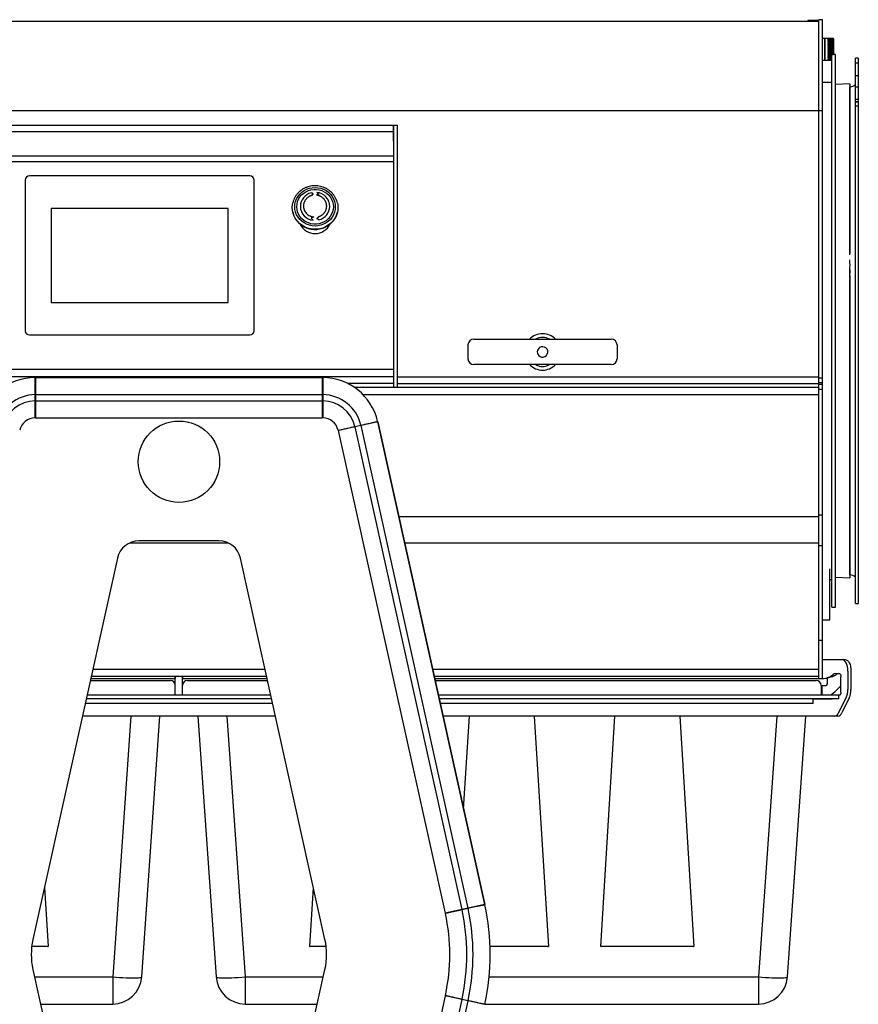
# Model space of a CAD drawing. Header units: inches. Extents: x -23 to 75, y -16 to 87.
# Tile 3 of 5: x -5 to 23, y 2 to 35. Entities that reach past the tile are written whole.
import ezdxf

# ---------------------------------------------------------------- set-up
doc = ezdxf.new("R2010")
doc.units = ezdxf.units.IN
doc.header["$MEASUREMENT"] = 0

msp = doc.modelspace()

# ---------------------------------------------------------------- linework, layer by layer
at = {"color": 7, "linetype": 'Continuous', "lineweight": 25}
for p, q in [((-22, 35.378), (22, 35.378)), ((21.625, 35.378), (21.625, 35.401)), ((22, 35.401), (21.625, 35.401)), ((21.935, 35.401), (21.935, 35.378)), ((22, 12.777), (22, 35.428)), ((22.125, 35.428), (22, 35.428)), ((22.125, 12.777), (22.125, 35.428)), ((22.192, 34.786), (22.125, 34.786)), ((22.192, 34.786), (22.192, 34.036)), ((22.489, 34.786), (22.208, 34.786)), ((22.208, 34.786), (22.208, 34.036)), ((22.489, 34.786), (22.309, 34.786)), ((22.309, 34.786), (22.309, 34.785)), ((22.489, 34.785), (22.309, 34.785)), ((22.309, 34.785), (22.489, 34.785)), ((22.489, 34.781), (22.309, 34.781)), ((22.309, 34.781), (22.309, 34.778)), ((22.489, 34.78), (22.309, 34.78)), ((22.309, 34.778), (22.489, 34.778)), ((22.489, 34.771), (22.309, 34.771)), ((22.309, 34.771), (22.309, 34.766)), ((22.489, 34.77), (22.309, 34.77)), ((22.309, 34.766), (22.489, 34.766)), ((22.489, 34.756), (22.309, 34.756)), ((22.309, 34.756), (22.309, 34.75)), ((22.489, 34.755), (22.309, 34.755)), ((22.309, 34.75), (22.489, 34.75)), ((22.489, 34.737), (22.309, 34.737)), ((22.309, 34.737), (22.309, 34.729)), ((22.489, 34.735), (22.309, 34.735)), ((22.309, 34.729), (22.489, 34.729)), ((22.489, 34.713), (22.309, 34.713)), ((22.309, 34.713), (22.309, 34.704)), ((22.489, 34.711), (22.309, 34.711)), ((22.309, 34.704), (22.489, 34.704)), ((22.489, 34.686), (22.309, 34.686)), ((22.309, 34.686), (22.309, 34.675)), ((22.489, 34.682), (22.309, 34.682)), ((22.309, 34.675), (22.489, 34.675)), ((22.489, 34.654), (22.309, 34.654)), ((22.309, 34.654), (22.309, 34.642)), ((22.489, 34.65), (22.309, 34.65)), ((22.497, 34.643), (22.309, 34.643)), ((22.309, 34.642), (22.489, 34.642)), ((22.489, 34.619), (22.309, 34.619)), ((22.309, 34.619), (22.309, 34.606)), ((22.489, 34.615), (22.309, 34.615)), ((22.309, 34.606), (22.489, 34.606)), ((22.489, 34.582), (22.309, 34.582)), ((22.309, 34.582), (22.309, 34.568)), ((22.489, 34.577), (22.309, 34.577)), ((22.309, 34.568), (22.489, 34.568)), ((22.489, 34.542), (22.309, 34.542)), ((22.309, 34.542), (22.309, 34.527)), ((22.505, 34.771), (22.489, 34.786)), ((22.489, 34.786), (22.489, 34.786)), ((22.489, 34.785), (22.489, 34.781)), ((22.491, 34.783), (22.489, 34.785)), ((22.489, 34.78), (22.489, 34.771)), ((22.491, 34.778), (22.489, 34.78)), ((22.489, 34.77), (22.489, 34.756)), ((22.491, 34.768), (22.489, 34.77)), ((22.489, 34.75), (22.489, 34.755)), ((22.491, 34.753), (22.489, 34.755)), ((22.489, 34.75), (22.489, 34.737)), ((22.489, 34.729), (22.489, 34.735)), ((22.491, 34.734), (22.489, 34.735)), ((22.489, 34.729), (22.489, 34.713)), ((22.489, 34.704), (22.489, 34.711)), ((22.491, 34.71), (22.489, 34.711)), ((22.489, 34.704), (22.489, 34.686)), ((22.489, 34.675), (22.489, 34.682)), ((22.491, 34.682), (22.489, 34.682)), ((22.489, 34.675), (22.489, 34.654)), ((22.491, 34.651), (22.489, 34.65)), ((22.489, 34.643), (22.489, 34.65)), ((22.489, 34.642), (22.489, 34.619)), ((22.491, 34.616), (22.489, 34.615)), ((22.489, 34.606), (22.489, 34.615)), ((22.489, 34.606), (22.489, 34.582)), ((22.491, 34.578), (22.489, 34.577)), ((22.489, 34.568), (22.489, 34.577)), ((22.489, 34.568), (22.489, 34.542)), ((22.491, 34.539), (22.49, 34.536)), ((22.505, 34.771), (22.505, 34.229)), ((22.309, 34.527), (22.489, 34.527)), ((22.489, 34.5), (22.309, 34.5)), ((22.309, 34.5), (22.309, 34.485)), ((22.309, 34.485), (22.489, 34.485)), ((22.489, 34.457), (22.309, 34.457)), ((22.309, 34.457), (22.309, 34.442)), ((22.309, 34.442), (22.489, 34.442)), ((22.489, 34.414), (22.309, 34.414)), ((22.309, 34.414), (22.309, 34.398)), ((22.309, 34.398), (22.489, 34.398)), ((22.489, 34.37), (22.309, 34.37)), ((22.309, 34.37), (22.309, 34.355)), ((22.309, 34.355), (22.489, 34.355)), ((22.489, 34.327), (22.309, 34.327)), ((22.309, 34.327), (22.309, 34.312)), ((22.309, 34.312), (22.489, 34.312)), ((22.489, 34.285), (22.309, 34.285)), ((22.309, 34.285), (22.309, 34.271)), ((22.309, 34.278), (22.494, 34.278)), ((22.309, 34.271), (22.489, 34.271)), ((22.489, 34.245), (22.309, 34.245)), ((22.309, 34.245), (22.309, 34.231)), ((22.489, 34.241), (22.309, 34.241)), ((22.309, 34.231), (22.489, 34.231)), ((22.442, 34.207), (22.309, 34.207)), ((22.309, 34.207), (22.309, 34.194)), ((22.442, 34.203), (22.309, 34.203)), ((22.567, 34.229), (22.442, 34.229)), ((22.442, 15.225), (22.442, 34.229)), ((22.489, 34.527), (22.489, 34.5)), ((22.489, 34.485), (22.489, 34.457)), ((22.489, 34.442), (22.489, 34.414)), ((22.489, 34.398), (22.489, 34.37)), ((22.489, 34.355), (22.489, 34.327)), ((22.489, 34.312), (22.489, 34.285)), ((22.489, 34.281), (22.489, 34.245)), ((22.491, 34.244), (22.489, 34.241)), ((22.489, 34.231), (22.489, 34.241)), ((22.491, 34.328), (22.494, 34.315)), ((22.495, 34.497), (22.492, 34.484)), ((22.493, 34.453), (22.494, 34.444)), ((22.567, 15.225), (22.567, 34.229)), ((22.125, 34.036), (22.192, 34.036)), ((22.208, 34.036), (22.442, 34.036)), ((22.309, 34.194), (22.442, 34.194)), ((22.442, 34.172), (22.309, 34.172)), ((22.309, 34.172), (22.309, 34.16)), ((22.442, 34.168), (22.309, 34.168)), ((22.309, 34.16), (22.442, 34.16)), ((22.442, 34.14), (22.309, 34.14)), ((22.309, 34.14), (22.309, 34.13)), ((22.442, 34.137), (22.309, 34.137)), ((22.309, 34.13), (22.442, 34.13)), ((22.442, 34.112), (22.309, 34.112)), ((22.309, 34.112), (22.309, 34.103)), ((22.442, 34.109), (22.309, 34.109)), ((22.309, 34.103), (22.442, 34.103)), ((22.442, 34.088), (22.309, 34.088)), ((22.309, 34.088), (22.309, 34.08)), ((22.442, 34.085), (22.309, 34.085)), ((22.309, 34.08), (22.442, 34.08)), ((22.442, 34.068), (22.309, 34.068)), ((22.309, 34.068), (22.309, 34.062)), ((22.442, 34.066), (22.309, 34.066)), ((22.309, 34.062), (22.442, 34.062)), ((22.442, 34.053), (22.309, 34.053)), ((22.309, 34.053), (22.309, 34.048)), ((22.442, 34.051), (22.309, 34.051)), ((22.309, 34.048), (22.442, 34.048)), ((22.442, 34.042), (22.309, 34.042)), ((22.309, 34.042), (22.309, 34.04)), ((22.442, 34.041), (22.309, 34.041)), ((22.309, 34.04), (22.442, 34.04)), ((22.442, 34.037), (22.309, 34.037)), ((22.309, 34.037), (22.309, 34.036)), ((22.442, 34.037), (22.309, 34.037)), ((22.309, 34.036), (22.442, 34.036)), ((23.354, 34.102), (23.254, 34.102)), ((23.254, 15.352), (23.254, 34.102)), ((23.254, 33.942), (23.354, 33.942)), ((23.354, 34.102), (23.354, 15.352)), ((22.125, 33.277), (22.442, 33.277)), ((23.061, 33.22), (22.567, 33.203)), ((23.061, 33.22), (23.061, 27.373)), ((23.254, 33.513), (23.354, 33.513)), ((23.065, 33.12), (23.061, 33.12)), ((23.065, 27.342), (23.065, 33.12)), ((23.254, 33.121), (23.354, 33.121)), ((23.254, 32.7), (23.354, 32.7)), ((23.254, 32.618), (23.354, 32.618)), ((23.254, 32.598), (23.354, 32.598)), ((-22.125, 32.303), (22.125, 32.303)), ((23.254, 32.463), (23.354, 32.463)), ((-7.5, 31.803), (7.5, 31.803)), ((-7.373, 31.587), (7.373, 31.587)), ((7.373, 31.254), (7.373, 31.803)), ((7.375, 31.77), (7.373, 31.77)), ((7.373, 31.677), (7.375, 31.677)), ((7.375, 31.558), (7.373, 31.558)), ((7.375, 31.52), (7.373, 31.52)), ((7.375, 31.783), (7.375, 22.779)), ((7.5, 31.803), (7.5, 22.779)), ((7.373, 31.416), (7.375, 31.416)), ((7.375, 31.289), (7.373, 31.289)), ((7.373, 31.254), (7.375, 31.254)), ((7.373, 31.107), (7.373, 29.634)), ((7.375, 31.107), (7.373, 31.107)), ((7.375, 31.003), (7.373, 31.003)), ((7.375, 30.968), (7.373, 30.968)), ((7.373, 30.843), (7.375, 30.843)), ((-7.373, 30.749), (7.373, 30.749)), ((-7.373, 30.553), (7.373, 30.553)), ((7.375, 30.701), (7.373, 30.701)), ((7.375, 30.668), (7.373, 30.668)), ((7.373, 30.532), (7.375, 30.532)), ((7.375, 30.384), (7.373, 30.384)), ((7.375, 30.352), (7.373, 30.352)), ((7.373, 30.207), (7.375, 30.207)), ((-5.286, 29.91), (-5.286, 24.733)), ((2.433, 30.056), (-5.133, 30.056)), ((2.433, 30.058), (2.433, 30.056)), ((2.586, 24.733), (2.586, 29.91)), ((7.375, 30.052), (7.373, 30.052)), ((7.375, 30.022), (7.373, 30.022)), ((7.373, 29.868), (7.375, 29.868)), ((4.615, 29.44), (4.545, 29.472)), ((7.375, 29.706), (7.373, 29.706)), ((7.375, 29.678), (7.373, 29.678)), ((7.375, 29.634), (7.373, 29.634)), ((4.808, 29.424), (4.737, 29.39)), ((4.804, 29.427), (4.808, 29.424)), ((7.373, 29.278), (7.373, 25.949)), ((7.373, 29.278), (7.375, 29.278)), ((7.373, 29.254), (7.375, 29.254)), ((7.373, 29.15), (7.375, 29.15)), ((-4.393, 28.934), (-4.393, 25.703)), ((1.693, 28.934), (-4.393, 28.934)), ((1.693, 28.934), (-4.393, 28.934)), ((1.693, 25.703), (1.693, 28.934)), ((7.375, 28.977), (7.373, 28.977)), ((7.375, 28.953), (7.373, 28.953)), ((4.552, 28.599), (4.552, 28.594)), ((4.616, 28.532), (4.552, 28.594)), ((4.794, 28.645), (4.744, 28.582)), ((7.373, 28.774), (7.375, 28.774)), ((7.375, 28.596), (7.373, 28.596)), ((7.375, 28.574), (7.373, 28.574)), ((7.373, 28.387), (7.375, 28.387)), ((7.375, 28.205), (7.373, 28.205)), ((7.375, 28.185), (7.373, 28.185)), ((7.373, 27.991), (7.375, 27.991)), ((7.375, 27.805), (7.373, 27.805)), ((7.375, 27.788), (7.373, 27.788)), ((7.373, 27.587), (7.375, 27.587)), ((7.375, 27.397), (7.373, 27.397)), ((7.375, 27.382), (7.373, 27.382)), ((7.373, 27.175), (7.375, 27.175)), ((7.375, 26.982), (7.373, 26.982)), ((7.375, 26.969), (7.373, 26.969)), ((7.373, 26.757), (7.375, 26.757)), ((23.061, 26.825), (23.061, 26.715)), ((23.061, 26.799), (23.065, 26.799)), ((23.065, 26.689), (23.065, 26.799)), ((7.375, 26.562), (7.373, 26.562)), ((7.375, 26.551), (7.373, 26.551)), ((23.061, 26.47), (23.061, 16.234)), ((23.065, 26.689), (23.062, 26.689)), ((23.07, 26.529), (23.063, 26.529)), ((23.065, 16.333), (23.065, 26.449)), ((7.373, 26.334), (7.375, 26.334)), ((7.375, 26.136), (7.373, 26.136)), ((7.375, 26.128), (7.373, 26.128)), ((7.375, 25.949), (7.373, 25.949)), ((-4.393, 25.703), (1.693, 25.703)), ((7.373, 25.592), (7.373, 23.774)), ((7.373, 25.592), (7.375, 25.592)), ((7.373, 25.569), (7.375, 25.569)), ((7.373, 25.476), (7.375, 25.476)), ((7.375, 25.276), (7.373, 25.276)), ((7.375, 25.273), (7.373, 25.273)), ((7.373, 25.043), (7.375, 25.043)), ((7.375, 24.843), (7.373, 24.843)), ((7.375, 24.842), (7.373, 24.842)), ((-5.133, 24.587), (2.433, 24.587)), ((7.373, 24.611), (7.375, 24.611)), ((7.373, 24.61), (7.375, 24.61)), ((7.375, 24.41), (7.373, 24.41)), ((10.137, 24.441), (14.863, 24.441)), ((7.373, 24.181), (7.375, 24.181)), ((7.373, 24.177), (7.375, 24.177)), ((9.938, 23.766), (9.938, 24.241)), ((15.062, 24.241), (15.062, 23.766)), ((7.375, 23.977), (7.373, 23.977)), ((7.373, 23.724), (7.373, 22.779)), ((-7.342, 23.412), (7.358, 23.412)), ((7.375, 23.547), (7.373, 23.547)), ((14.863, 23.566), (10.137, 23.566)), ((7.373, 23.15), (-7.373, 23.15)), ((-4.944, 23.102), (-4.944, 23.125)), ((4.928, 23.125), (-4.932, 23.125)), ((-4.932, 23.125), (-4.932, 21.735)), ((-4.932, 23.125), (4.928, 23.125)), ((4.928, 23.125), (4.928, 21.735)), ((4.944, 23.125), (4.944, 23.102)), ((7.373, 23.325), (7.375, 23.325)), ((7.373, 23.317), (7.375, 23.317)), ((7.5, 23.147), (22, 23.147)), ((22, 23.113), (22.125, 23.113)), ((5.797, 22.923), (7.373, 22.923)), ((22, 22.779), (6.041, 22.779)), ((7.5, 22.92), (22, 22.92)), ((22.125, 22.944), (22, 22.944)), ((22.125, 22.882), (22, 22.882)), ((22.125, 22.707), (22, 22.707)), ((-4.944, 22.321), (-4.944, 22.533)), ((-4.932, 22.534), (4.928, 22.534)), ((4.944, 22.533), (4.944, 22.321)), ((6.32, 22.544), (22, 22.544)), ((-4.932, 22.321), (4.928, 22.321)), ((-4.932, 21.735), (4.928, 21.735)), ((-4.932, 21.735), (4.928, 21.735)), ((6.834, 21.599), (5.476, 21.298)), ((6.046, 21.436), (6.253, 21.482)), ((6.049, 21.425), (6.046, 21.436)), ((6.049, 21.425), (9.728, 4.828)), ((6.256, 21.471), (6.253, 21.482)), ((6.256, 21.471), (9.935, 4.874)), ((6.808, 21.606), (6.831, 21.611)), ((10.513, 5.002), (6.834, 21.599)), ((6.834, 21.599), (10.513, 5.002)), ((5.476, 21.298), (9.156, 4.701)), ((5.476, 21.298), (9.156, 4.701)), ((7.556, 18.339), (22, 18.339)), ((22, 18.406), (22.125, 18.406)), ((-1.682, 17.438), (1.682, 17.438)), ((1.38, 17.502), (-1.38, 17.502)), ((7.756, 17.438), (22, 17.438)), ((22.125, 17.338), (22, 17.338)), ((-2.112, 16.914), (-5.021, 3.795)), ((5.021, 3.795), (2.112, 16.914)), ((22.375, 14.792), (22.375, 16.544)), ((23.061, 16.334), (23.065, 16.333)), ((22.375, 16.177), (22.442, 16.177)), ((22.567, 16.251), (23.061, 16.234)), ((23.254, 15.352), (23.354, 15.352)), ((22.442, 15.225), (22.567, 15.225)), ((22.125, 14.792), (22.375, 14.792)), ((22, 14.092), (22.125, 14.092)), ((22.125, 14.079), (22, 14.079)), ((22.125, 13.427), (22.903, 13.427)), ((-2.959, 13.097), (2.959, 13.097)), ((8.719, 13.097), (22, 13.097)), ((22.421, 12.863), (22.485, 12.909)), ((22.529, 12.863), (22.593, 12.909)), ((22.57, 12.939), (22.707, 12.939)), ((22.995, 13.027), (22.995, 12.392)), ((23.103, 13.027), (23.103, 12.392)), ((-3.046, 12.702), (-0.295, 12.702)), ((-3.029, 12.777), (-0.125, 12.777)), ((-3.013, 12.852), (3.013, 12.852)), ((-0.128, 12.852), (-0.128, 12.777)), ((-0.125, 12.202), (-0.125, 12.852)), ((0.125, 12.202), (0.125, 12.852)), ((0.125, 12.777), (3.029, 12.777)), ((0.128, 12.852), (0.128, 12.777)), ((0.295, 12.702), (3.046, 12.702)), ((8.773, 12.852), (22, 12.852)), ((8.789, 12.777), (22.185, 12.777)), ((8.806, 12.702), (21.905, 12.702)), ((22.075, 12.532), (22.075, 12.202)), ((22.3, 12.621), (22.3, 12.79)), ((22.757, 12.302), (22.757, 12.839)), ((3.157, 12.202), (-3.157, 12.202)), ((22.707, 12.202), (8.917, 12.202)), ((22.1, 12.527), (22.206, 12.527)), ((22.1, 12.527), (22.1, 12.214)), ((22.683, 12.077), (22.683, 12.202)), ((3.222, 11.907), (-3.222, 11.907)), ((3.185, 12.077), (-3.185, 12.077)), ((22.683, 12.077), (8.945, 12.077)), ((21.808, 11.907), (8.982, 11.907)), ((21.808, 11.907), (21.808, 12.077)), ((21.808, 12.075), (22.455, 12.075)), ((21.808, 11.907), (21.808, 12.075)), ((22, 12.077), (22, 12.075)), ((22.678, 11.594), (22.936, 12.11)), ((23.044, 12.11), (22.786, 11.594)), ((3.318, 11.477), (-3.318, 11.477)), ((-1.649, 11.477), (-2.277, 2.507)), ((-1.279, 2.507), (-0.652, 11.477)), ((0.652, 11.477), (1.279, 2.507)), ((1.649, 11.477), (2.277, 2.507)), ((22.645, 11.477), (9.078, 11.477)), ((9.788, 8.274), (9.983, 11.477)), ((12.217, 11.477), (12.701, 3.559)), ((14.499, 3.559), (14.983, 11.477)), ((17.217, 11.477), (17.701, 3.559)), ((20.551, 11.477), (19.923, 2.507)), ((20.921, 2.507), (21.548, 11.477)), ((-4.623, 5.588), (-4.499, 3.559)), ((4.499, 3.559), (4.623, 5.588)), ((10.513, 5.002), (9.156, 4.701)), ((9.938, 4.862), (9.731, 4.816)), ((10.516, 4.99), (10.493, 4.985)), ((9.176, 4.693), (9.158, 4.689)), ((-4.514, 3.553), (-5.061, 3.553)), ((5.061, 3.553), (4.514, 3.553)), ((12.686, 3.553), (10.697, 3.553)), ((17.686, 3.553), (14.514, 3.553)), ((-5.021, 2.768), (-3.518, -4.011)), ((3.518, -4.011), (5.021, 2.768)), ((-4.963, 2.507), (-2.277, 2.507)), ((-2.277, 2.507), (-2.277, 1.577)), ((2.277, 2.507), (2.277, 1.577)), ((2.277, 2.507), (4.963, 2.507)), ((10.664, 2.507), (19.923, 2.507)), ((19.923, 2.507), (19.923, 1.577)), ((9.156, 1.862), (7.294, -6.534)), ((9.156, 1.862), (7.294, -6.534)), ((9.728, 1.735), (7.867, -6.661)), ((10.513, 1.561), (9.156, 1.862)), ((9.158, 1.874), (9.176, 1.87)), ((9.731, 1.747), (9.938, 1.701)), ((-4.757, 1.577), (-2.277, 1.577)), ((2.277, 1.577), (4.756, 1.577)), ((9.935, 1.689), (8.074, -6.707)), ((10.508, 1.575), (10.479, 1.581)), ((10.493, 1.578), (10.516, 1.573)), ((10.516, 1.577), (19.923, 1.577))]:
    msp.add_line(p, q, dxfattribs=at)
at = {"color": 7, "linetype": 'Continuous', "lineweight": 25, "flags": 128}
for points in [[(3.983, 28.995), (3.99, 29.089), (4.011, 29.181), (4.046, 29.27), (4.094, 29.353), (4.153, 29.428), (4.224, 29.495), (4.303, 29.552), (4.39, 29.597), (4.483, 29.63), (4.58, 29.65), (4.68, 29.657), (4.779, 29.65), (4.876, 29.63), (4.969, 29.597), (5.056, 29.552), (5.136, 29.495), (5.206, 29.428), (5.265, 29.353), (5.313, 29.27), (5.348, 29.181), (5.369, 29.089), (5.376, 28.995)], [(4.052, 28.995), (4.059, 29.084), (4.079, 29.171), (4.114, 29.254), (4.161, 29.331), (4.219, 29.401), (4.288, 29.462), (4.366, 29.512), (4.45, 29.551), (4.54, 29.577), (4.633, 29.59), (4.726, 29.59), (4.819, 29.577), (4.909, 29.551), (4.994, 29.512), (5.071, 29.462), (5.14, 29.401), (5.198, 29.331), (5.245, 29.254), (5.28, 29.171), (5.301, 29.084), (5.308, 28.995)], [(3.895, 28.967), (3.902, 29.069), (3.913, 29.13)], [(3.91, 28.818), (3.902, 28.866), (3.895, 28.967)], [(5.446, 28.804), (5.435, 28.766), (5.4, 28.67), (5.35, 28.579), (5.288, 28.496), (5.215, 28.422), (5.132, 28.357), (5.041, 28.304), (4.942, 28.264), (4.839, 28.236), (4.733, 28.222), (4.626, 28.222), (4.52, 28.236), (4.417, 28.264), (4.318, 28.304), (4.227, 28.357), (4.144, 28.422), (4.071, 28.496), (4.009, 28.579), (3.96, 28.67), (3.924, 28.766), (3.91, 28.818)], [(5.376, 28.995), (5.369, 28.9), (5.348, 28.808), (5.313, 28.72), (5.265, 28.637), (5.206, 28.561), (5.136, 28.494), (5.056, 28.438), (4.969, 28.392), (4.876, 28.359), (4.779, 28.339), (4.68, 28.332), (4.58, 28.339), (4.483, 28.359), (4.39, 28.392), (4.303, 28.438), (4.224, 28.494), (4.153, 28.561), (4.094, 28.637), (4.046, 28.72), (4.011, 28.808), (3.99, 28.9), (3.983, 28.995)], [(5.308, 28.995), (5.301, 28.906), (5.28, 28.819), (5.245, 28.736), (5.198, 28.658), (5.14, 28.588), (5.071, 28.528), (4.994, 28.477), (4.909, 28.439), (4.819, 28.412), (4.726, 28.399), (4.633, 28.399), (4.54, 28.412), (4.45, 28.439), (4.366, 28.477), (4.288, 28.528), (4.219, 28.588), (4.161, 28.658), (4.114, 28.736), (4.079, 28.819), (4.059, 28.906), (4.052, 28.995)], [(5.465, 28.967), (5.457, 28.866), (5.446, 28.804)], [(5.449, 29.117), (5.457, 29.069), (5.465, 28.967)], [(-4.943, 21.735), (-4.943, 21.736), (-4.943, 21.739), (-4.943, 21.753)], [(4.943, 21.753), (4.943, 21.752), (4.943, 21.748), (4.943, 21.735)], [(5.474, 21.309), (5.475, 21.309), (5.478, 21.31), (5.491, 21.313)], [(22.995, 13.027), (22.991, 13.105), (22.979, 13.18), (22.961, 13.249), (22.936, 13.31), (22.906, 13.359), (22.871, 13.396), (22.834, 13.419), (22.795, 13.427)], [(22.903, 13.427), (22.942, 13.419), (22.979, 13.396), (23.014, 13.359), (23.044, 13.31), (23.069, 13.249), (23.088, 13.18), (23.099, 13.105), (23.103, 13.027)], [(22.707, 12.939), (22.717, 12.937), (22.726, 12.932), (22.735, 12.922), (22.742, 12.91), (22.749, 12.895), (22.753, 12.878), (22.756, 12.859), (22.757, 12.839)], [(22.757, 12.302), (22.756, 12.282), (22.753, 12.263), (22.749, 12.246), (22.742, 12.231), (22.735, 12.219), (22.726, 12.209), (22.717, 12.204), (22.707, 12.202)], [(-2.277, 2.507), (-2.157, 2.499), (-2.039, 2.492), (-1.924, 2.487), (-1.814, 2.483), (-1.712, 2.48), (-1.617, 2.479), (-1.532, 2.479), (-1.457, 2.48), (-1.395, 2.483), (-1.345, 2.487), (-1.309, 2.492), (-1.287, 2.499), (-1.279, 2.507)], [(1.279, 2.507), (1.287, 2.499), (1.309, 2.492), (1.345, 2.487), (1.395, 2.483), (1.457, 2.48), (1.532, 2.479), (1.617, 2.479), (1.712, 2.48), (1.814, 2.483), (1.924, 2.487), (2.039, 2.492), (2.157, 2.499), (2.277, 2.507)], [(19.923, 2.507), (20.043, 2.499), (20.161, 2.492), (20.276, 2.487), (20.386, 2.483), (20.488, 2.48), (20.583, 2.479), (20.668, 2.479), (20.743, 2.48), (20.805, 2.483), (20.855, 2.487), (20.891, 2.492), (20.913, 2.499), (20.921, 2.507)]]:
    msp.add_lwpolyline(points, dxfattribs=at)
at = {"color": 7, "linetype": 'Continuous', "lineweight": 25}
msp.add_circle((0, 20.227), 1.4, dxfattribs=at)
for centre, radius, start, end in [((23.054, 33.42), 0.3, 272, 311.8103), ((-5.136, 29.906), 0.15, 88.5961, 178.5299), ((2.436, 29.906), 0.15, 1.4701, 91.4039), ((4.659, 29.001), 0.485, 103.6587, 179.0232), ((2.813, 24.937), 4.855, 68.1812, 69.1027), ((4.695, 28.998), 0.49, 1.2353, 84.3695), ((0.987, 25.174), 5.718, 48.074, 48.9327), ((9.528, 25.227), 6.472, 139.3516, 140.0639), ((6.71, 24.809), 4.996, 112.3787, 113.4116), ((4.664, 29.019), 0.49, 181.2353, 264.3695), ((4.7, 29.017), 0.485, 283.6587, 359.0232), ((7.316, 23.577), 5.732, 117.8944, 118.8368), ((-0.575, 23.585), 7.17, 43.6243, 44.3627), ((11.62, 23.602), 8.493, 143.4963, 144.0906), ((2.183, 23.58), 5.619, 62.0805, 62.9163), ((4.679, 28.647), 0.572, 207.0041, 333.667), ((19.471, 26.982), 3.598, 357.0754, 2.9246), ((18.104, 26.529), 4.961, 1.0779, 2.1457), ((16.772, 26.444), 6.297, 0.7437, 2.2283), ((-5.136, 24.737), 0.15, 181.4701, 271.4039), ((2.436, 24.737), 0.15, 268.5961, 358.5299), ((10.137, 24.241), 0.2, 90, 180), ((12.5, 24.003), 0.625, 44.427, 135.573), ((12.5, 24.003), 0.5, 61.045, 118.955), ((14.863, 24.241), 0.2, 0, 90), ((12.5, 24.003), 0.18, 162.2167, 222.2167), ((12.5, 24.003), 0.18, 222.2167, 162.2167), ((10.137, 23.766), 0.2, 180, 270), ((14.863, 23.766), 0.2, 270, 360), ((12.5, 24.003), 0.625, 224.427, 315.573), ((12.5, 24.003), 0.5, 242.4975, 297.4763), ((-4.932, 21.177), 1.948, 90.3484, 167.149), ((-4.932, 21.177), 1.948, 90.3495, 167.1505), ((-4.944, 23.113), 0.0118, 0.0176, 90.3666), ((4.932, 21.177), 1.948, 12.8481, 89.6488), ((4.932, 21.177), 1.948, 12.8495, 89.6505), ((-4.932, 21.177), 1.356, 90.499, 167.001), ((4.932, 21.177), 1.356, 12.999, 89.501), ((-4.932, 21.177), 1.144, 90.5916, 166.9084), ((4.943, 22.305), 0.0113, 183.1024, 272.3257), ((4.932, 21.177), 1.144, 13.0916, 89.4084), ((-4.932, 21.177), 0.558, 91.1782, 166.2968), ((-4.932, 21.177), 0.558, 91.1885, 166.3115), ((4.944, 21.764), 0.0118, 180.017, 268.866), ((4.932, 21.177), 0.558, 13.7034, 88.8202), ((4.932, 21.177), 0.558, 13.6885, 88.8115), ((-1.38, 16.752), 0.75, 90, 167.5), ((1.38, 16.752), 0.75, 12.5, 90), ((23.054, 16.034), 0.3, 48.1897, 88), ((22.573, 12.794), 0.145, 91.2214, 127.6295), ((22.682, 12.794), 0.145, 91.2214, 127.6295), ((-0.295, 12.532), 0.17, 0, 90), ((0.295, 12.532), 0.17, 90, 180), ((21.905, 12.532), 0.17, 0, 90), ((22.185, 13.277), 0.5, 270, 280.1559), ((22.206, 12.621), 0.0938, 270, 0), ((22.1, 12.183), 0.0313, 36.8699, 90), ((17.819, 17.483), 7, 311.0197, 314.8652), ((22.345, 12.379), 0.65, 335.4548, 1.1433), ((22.453, 12.379), 0.65, 335.4548, 1.1433), ((22.511, 11.652), 0.177, 278.4162, 340.8623), ((22.619, 11.652), 0.177, 278.4162, 340.8623), ((2.754, 3.282), 7.144, 347.5947, 12.4053), ((2.754, 3.282), 7.356, 347.592, 12.408), ((9.953, 4.866), 0.0113, 9.5961, 99.3561), ((2.754, 3.282), 7.948, 347.5855, 12.4148), ((2.754, 3.282), 7.948, 347.5853, 12.4147), ((2.754, 3.282), 6.558, 347.603, 12.397), ((-2.703, 3.282), 2.374, 167.5, 192.5), ((2.703, 3.282), 2.374, 347.5, 12.5), ((-2.277, 2.577), 1, 270, 356), ((2.277, 2.577), 1, 184, 270), ((19.923, 2.577), 1, 270, 356), ((9.187, 1.867), 0.0118, 167.5852, 257.4826), ((9.715, 1.75), 0.0113, 164.7521, 254.3674)]:
    msp.add_arc(centre, radius, start, end, dxfattribs=at)
for points in [[(22.497, 34.777), (22.494, 34.78), (22.491, 34.783), (22.489, 34.786)], [(22.489, 34.785), (22.491, 34.782), (22.494, 34.78), (22.497, 34.777)], [(22.497, 34.772), (22.494, 34.775), (22.491, 34.778), (22.489, 34.781)], [(22.489, 34.778), (22.491, 34.776), (22.494, 34.774), (22.497, 34.772)], [(22.497, 34.761), (22.494, 34.765), (22.491, 34.768), (22.489, 34.771)], [(22.489, 34.766), (22.491, 34.765), (22.494, 34.763), (22.497, 34.761)], [(22.497, 34.746), (22.494, 34.75), (22.491, 34.753), (22.489, 34.756)], [(22.489, 34.75), (22.491, 34.749), (22.494, 34.748), (22.497, 34.746)], [(22.497, 34.727), (22.494, 34.73), (22.491, 34.734), (22.489, 34.737)], [(22.489, 34.729), (22.491, 34.728), (22.494, 34.727), (22.497, 34.727)], [(22.497, 34.703), (22.494, 34.706), (22.491, 34.71), (22.489, 34.713)], [(22.489, 34.704), (22.491, 34.704), (22.494, 34.703), (22.497, 34.703)], [(22.497, 34.675), (22.494, 34.678), (22.491, 34.682), (22.489, 34.686)], [(22.489, 34.675), (22.491, 34.675), (22.494, 34.675), (22.497, 34.675)], [(22.497, 34.643), (22.494, 34.647), (22.491, 34.65), (22.489, 34.654)], [(22.489, 34.642), (22.491, 34.642), (22.494, 34.643), (22.497, 34.643)], [(22.497, 34.609), (22.494, 34.612), (22.491, 34.616), (22.489, 34.619)], [(22.489, 34.606), (22.491, 34.607), (22.494, 34.608), (22.497, 34.609)], [(22.497, 34.571), (22.494, 34.575), (22.491, 34.578), (22.489, 34.582)], [(22.489, 34.568), (22.491, 34.569), (22.494, 34.57), (22.497, 34.571)], [(22.497, 34.532), (22.494, 34.535), (22.491, 34.538), (22.489, 34.542)], [(22.489, 34.527), (22.491, 34.529), (22.494, 34.53), (22.497, 34.532)], [(22.497, 34.491), (22.494, 34.494), (22.491, 34.497), (22.489, 34.5)], [(22.489, 34.485), (22.491, 34.487), (22.494, 34.489), (22.497, 34.491)], [(22.497, 34.449), (22.494, 34.452), (22.491, 34.454), (22.489, 34.457)], [(22.489, 34.442), (22.491, 34.444), (22.494, 34.446), (22.497, 34.449)], [(22.497, 34.406), (22.494, 34.409), (22.491, 34.411), (22.489, 34.414)], [(22.489, 34.398), (22.491, 34.401), (22.494, 34.403), (22.497, 34.406)], [(22.497, 34.363), (22.494, 34.366), (22.491, 34.368), (22.489, 34.37)], [(22.489, 34.355), (22.491, 34.358), (22.494, 34.361), (22.497, 34.363)], [(22.497, 34.321), (22.494, 34.323), (22.491, 34.325), (22.489, 34.327)], [(22.489, 34.312), (22.491, 34.315), (22.494, 34.318), (22.497, 34.321)], [(22.497, 34.281), (22.494, 34.282), (22.491, 34.284), (22.489, 34.285)], [(22.489, 34.271), (22.491, 34.274), (22.494, 34.277), (22.497, 34.281)], [(22.497, 34.242), (22.494, 34.243), (22.491, 34.244), (22.489, 34.245)], [(22.489, 34.231), (22.491, 34.235), (22.494, 34.238), (22.497, 34.242)], [(4.944, 23.117), (4.944, 23.122), (4.944, 23.125), (4.944, 23.125)]]:
    msp.add_open_spline(points, degree=3, dxfattribs=at)
for points, knots in [([(22.493, 34.537), (22.492, 34.536), (22.488, 34.534), (22.492, 34.533), (22.494, 34.532)], [0, 0, 0, 0, 0.502265, 1, 1, 1, 1]), ([(5.448, 29.118), (5.441, 29.147), (5.426, 29.207), (5.389, 29.294), (5.34, 29.376), (5.282, 29.452), (5.213, 29.521), (5.136, 29.58), (5.052, 29.631), (4.962, 29.67), (4.867, 29.698), (4.77, 29.715), (4.671, 29.72), (4.572, 29.713), (4.474, 29.694), (4.38, 29.664), (4.291, 29.622), (4.208, 29.57), (4.132, 29.508), (4.065, 29.438), (4.008, 29.36), (3.962, 29.276), (3.931, 29.2), (3.919, 29.15), (3.915, 29.132)], [0, 0, 0, 0, 0.043942, 0.090144, 0.13637, 0.182631, 0.228934, 0.275282, 0.321674, 0.368107, 0.414578, 0.461079, 0.507604, 0.554146, 0.600695, 0.647243, 0.69378, 0.740298, 0.786788, 0.833242, 0.879653, 0.926016, 0.972331, 1, 1, 1, 1]), ([(4.565, 29.382), (4.561, 29.381), (4.553, 29.379), (4.541, 29.375), (4.529, 29.37), (4.517, 29.365), (4.505, 29.36), (4.494, 29.355), (4.483, 29.349), (4.471, 29.343), (4.461, 29.336), (4.442, 29.324), (4.416, 29.305), (4.386, 29.277), (4.354, 29.241), (4.323, 29.194), (4.303, 29.148), (4.293, 29.113), (4.287, 29.09), (4.283, 29.066), (4.281, 29.042), (4.28, 29.026), (4.28, 29.018)], [0, 0, 0, 0, 0.0253117, 0.0505361, 0.0756981, 0.1008228, 0.1259353, 0.1510605, 0.176223, 0.2014473, 0.2267574, 0.2521771, 0.3342571, 0.4163538, 0.4993689, 0.6264138, 0.753693, 0.8034304, 0.8527088, 0.9017476, 0.9507698, 1, 1, 1, 1]), ([(5.079, 29.018), (5.079, 29.022), (5.079, 29.03), (5.078, 29.042), (5.077, 29.053), (5.076, 29.065), (5.074, 29.076), (5.072, 29.088), (5.07, 29.099), (5.067, 29.11), (5.064, 29.122), (5.06, 29.133), (5.056, 29.144), (5.045, 29.172), (5.022, 29.217), (4.978, 29.272), (4.925, 29.319), (4.877, 29.348), (4.841, 29.364), (4.818, 29.373), (4.795, 29.38), (4.772, 29.386), (4.749, 29.391), (4.733, 29.393), (4.725, 29.394)], [0, 0, 0, 0, 0.021313, 0.042504, 0.063596, 0.084611, 0.105572, 0.126501, 0.147421, 0.168354, 0.189324, 0.210353, 0.231462, 0.252673, 0.376674, 0.499713, 0.625374, 0.750694, 0.792443, 0.833924, 0.875277, 0.916644, 0.95817, 1, 1, 1, 1]), ([(3.911, 28.816), (3.918, 28.787), (3.933, 28.727), (3.97, 28.641), (4.019, 28.558), (4.078, 28.482), (4.146, 28.414), (4.223, 28.354), (4.307, 28.304), (4.397, 28.265), (4.492, 28.236), (4.589, 28.219), (4.688, 28.214), (4.787, 28.221), (4.885, 28.24), (4.979, 28.271), (5.068, 28.312), (5.151, 28.365), (5.227, 28.426), (5.294, 28.496), (5.351, 28.574), (5.397, 28.658), (5.429, 28.735), (5.44, 28.784), (5.444, 28.803)], [0, 0, 0, 0, 0.043942, 0.090144, 0.13637, 0.182631, 0.228934, 0.275282, 0.321674, 0.368107, 0.414578, 0.461079, 0.507604, 0.554146, 0.600695, 0.647243, 0.69378, 0.740298, 0.786788, 0.833242, 0.879653, 0.926016, 0.972331, 1, 1, 1, 1]), ([(4.28, 29.018), (4.28, 29.015), (4.28, 29.007), (4.281, 28.995), (4.282, 28.983), (4.283, 28.972), (4.285, 28.96), (4.287, 28.949), (4.29, 28.938), (4.292, 28.927), (4.296, 28.915), (4.299, 28.904), (4.303, 28.893), (4.314, 28.865), (4.337, 28.82), (4.381, 28.765), (4.434, 28.718), (4.482, 28.689), (4.519, 28.673), (4.541, 28.664), (4.564, 28.657), (4.587, 28.651), (4.61, 28.646), (4.626, 28.644), (4.634, 28.643)], [0, 0, 0, 0, 0.0213125, 0.0425037, 0.0635957, 0.0846108, 0.1055716, 0.1265007, 0.1474207, 0.1683544, 0.1893243, 0.2103526, 0.2314615, 0.2526728, 0.376674, 0.4997131, 0.6253741, 0.7506937, 0.7924434, 0.8339243, 0.8752765, 0.9166435, 0.9581699, 1, 1, 1, 1]), ([(4.794, 28.655), (4.798, 28.656), (4.806, 28.658), (4.818, 28.662), (4.83, 28.667), (4.842, 28.671), (4.854, 28.677), (4.865, 28.682), (4.876, 28.688), (4.888, 28.694), (4.899, 28.701), (4.917, 28.713), (4.943, 28.732), (4.973, 28.76), (5.005, 28.796), (5.036, 28.843), (5.056, 28.888), (5.067, 28.924), (5.072, 28.947), (5.076, 28.971), (5.078, 28.995), (5.079, 29.01), (5.079, 29.018)], [0, 0, 0, 0, 0.0253117, 0.0505361, 0.0756981, 0.1008228, 0.1259353, 0.1510605, 0.176223, 0.2014473, 0.2267574, 0.2521771, 0.3342571, 0.4163538, 0.4993689, 0.6264138, 0.753693, 0.8034304, 0.8527088, 0.9017476, 0.9507698, 1, 1, 1, 1]), ([(23.063, 26.627), (23.063, 26.627), (23.064, 26.626), (23.065, 26.603), (23.064, 26.558), (23.063, 26.511), (23.062, 26.484), (23.061, 26.47)], [0, 0, 0, 0, 0.07469, 0.376274, 0.678438, 0.836904, 1, 1, 1, 1]), ([(23.065, 26.449), (23.066, 26.465), (23.069, 26.494), (23.07, 26.528), (23.067, 26.532), (23.065, 26.525)], [0, 0, 0, 0, 0.471697, 0.943394, 1.65094, 1.65094, 1.65094, 1.65094]), ([(-4.944, 22.561), (-4.944, 22.643), (-4.944, 22.717), (-4.944, 22.845), (-4.944, 22.899), (-4.944, 22.99), (-4.944, 23.026), (-4.944, 23.065), (-4.944, 23.076), (-4.944, 23.093), (-4.944, 23.099), (-4.944, 23.102)], [0, 0, 0, 0, 0.25, 0.25, 0.5, 0.5, 0.75, 0.75, 0.875, 0.875, 1, 1, 1, 1]), ([(4.944, 23.102), (4.944, 23.099), (4.944, 23.093), (4.944, 23.076), (4.944, 23.066), (4.944, 23.039), (4.944, 23.024), (4.944, 22.988), (4.944, 22.967), (4.944, 22.899), (4.944, 22.844), (4.944, 22.716), (4.944, 22.643), (4.944, 22.561)], [0, 0, 0, 0, 0.125, 0.125, 0.25, 0.25, 0.375, 0.375, 0.5, 0.5, 0.75, 0.75, 1, 1, 1, 1]), ([(-4.944, 22.533), (-4.944, 22.539), (-4.944, 22.545), (-4.944, 22.554), (-4.944, 22.558), (-4.944, 22.561)], [0, 0, 0, 0, 0.5, 0.5, 1, 1, 1, 1]), ([(4.944, 22.561), (4.944, 22.558), (4.944, 22.554), (4.944, 22.545), (4.944, 22.539), (4.944, 22.533)], [0, 0, 0, 0, 0.5, 0.5, 1, 1, 1, 1]), ([(-4.944, 22.294), (-4.944, 22.297), (-4.944, 22.3), (-4.944, 22.31), (-4.944, 22.315), (-4.944, 22.321)], [0, 0, 0, 0, 0.5, 0.5, 1, 1, 1, 1]), ([(-4.943, 21.753), (-4.943, 21.759), (-4.943, 21.776), (-4.944, 21.828), (-4.944, 21.863), (-4.944, 21.932), (-4.944, 21.957), (-4.944, 22.012), (-4.944, 22.042), (-4.944, 22.106), (-4.944, 22.14), (-4.944, 22.214), (-4.944, 22.253), (-4.944, 22.294)], [0, 0, 0, 0, 0.25, 0.25, 0.5, 0.5, 0.625, 0.625, 0.75, 0.75, 0.875, 0.875, 1, 1, 1, 1]), ([(4.932, 21.764), (4.932, 21.771), (4.932, 21.787), (4.932, 21.84), (4.932, 21.875), (4.932, 21.966), (4.932, 22.021), (4.932, 22.149), (4.932, 22.222), (4.932, 22.305)], [0, 0, 0, 0, 0.25, 0.25, 0.5, 0.5, 0.75, 0.75, 1, 1, 1, 1]), ([(4.944, 22.294), (4.944, 22.212), (4.944, 22.138), (4.944, 22.01), (4.944, 21.955), (4.944, 21.887), (4.944, 21.867), (4.943, 21.831), (4.943, 21.815), (4.943, 21.789), (4.943, 21.778), (4.943, 21.762), (4.943, 21.756), (4.943, 21.753)], [0, 0, 0, 0, 0.25, 0.25, 0.5, 0.5, 0.625, 0.625, 0.75, 0.75, 0.875, 0.875, 1, 1, 1, 1]), ([(4.944, 22.321), (4.944, 22.315), (4.944, 22.31), (4.944, 22.3), (4.944, 22.297), (4.944, 22.294)], [0, 0, 0, 0, 0.5, 0.5, 1, 1, 1, 1]), ([(5.491, 21.313), (5.497, 21.315), (5.514, 21.318), (5.564, 21.329), (5.599, 21.337), (5.666, 21.352), (5.69, 21.357), (5.744, 21.369), (5.773, 21.376), (5.836, 21.39), (5.87, 21.397), (5.941, 21.413), (5.979, 21.422), (6.02, 21.43)], [0, 0, 0, 0, 0.25, 0.25, 0.5, 0.5, 0.625, 0.625, 0.75, 0.75, 0.875, 0.875, 1, 1, 1, 1]), ([(6.02, 21.43), (6.022, 21.431), (6.026, 21.432), (6.035, 21.434), (6.04, 21.435), (6.046, 21.436)], [0, 0, 0, 0, 0.5, 0.5, 1, 1, 1, 1]), ([(6.253, 21.482), (6.259, 21.484), (6.264, 21.485), (6.274, 21.487), (6.277, 21.488), (6.28, 21.488)], [0, 0, 0, 0, 0.5, 0.5, 1, 1, 1, 1]), ([(6.28, 21.488), (6.361, 21.506), (6.432, 21.522), (6.557, 21.55), (6.61, 21.562), (6.699, 21.581), (6.734, 21.589), (6.773, 21.598), (6.783, 21.6), (6.799, 21.604), (6.805, 21.605), (6.808, 21.606)], [0, 0, 0, 0, 0.25, 0.25, 0.5, 0.5, 0.75, 0.75, 0.875, 0.875, 1, 1, 1, 1]), ([(22.335, 12.807), (22.332, 12.806), (22.327, 12.803), (22.32, 12.8), (22.312, 12.797), (22.305, 12.794), (22.297, 12.792), (22.289, 12.789), (22.281, 12.787), (22.276, 12.785), (22.274, 12.785)], [0, 0, 0, 0, 0.12821, 0.255403, 0.381628, 0.506934, 0.631373, 0.754994, 0.877852, 1, 1, 1, 1]), ([(22.38, 12.807), (22.376, 12.806), (22.37, 12.804), (22.359, 12.802), (22.349, 12.799), (22.338, 12.797), (22.328, 12.794), (22.317, 12.792), (22.306, 12.79), (22.295, 12.788), (22.284, 12.786), (22.277, 12.785), (22.274, 12.785)], [0, 0, 0, 0, 0.100898, 0.20157, 0.302025, 0.402274, 0.502327, 0.602193, 0.701883, 0.801407, 0.900776, 1, 1, 1, 1]), ([(22.421, 12.863), (22.411, 12.853), (22.399, 12.844), (22.369, 12.825), (22.353, 12.816), (22.335, 12.807)], [0, 0, 0, 0, 0.5, 0.5, 1, 1, 1, 1]), ([(22.529, 12.863), (22.512, 12.853), (22.491, 12.844), (22.44, 12.825), (22.411, 12.816), (22.38, 12.807)], [0, 0, 0, 0, 0.5, 0.5, 1, 1, 1, 1]), ([(9.704, 4.811), (9.664, 4.802), (9.626, 4.793), (9.554, 4.777), (9.52, 4.77), (9.457, 4.756), (9.428, 4.749), (9.375, 4.737), (9.35, 4.732), (9.284, 4.717), (9.249, 4.71), (9.198, 4.698), (9.182, 4.695), (9.176, 4.693)], [0, 0, 0, 0, 0.125, 0.125, 0.25, 0.25, 0.375, 0.375, 0.5, 0.5, 0.75, 0.75, 1, 1, 1, 1]), ([(9.731, 4.816), (9.725, 4.815), (9.72, 4.814), (9.71, 4.812), (9.707, 4.811), (9.704, 4.811)], [0, 0, 0, 0, 0.5, 0.5, 1, 1, 1, 1]), ([(9.964, 4.868), (9.962, 4.868), (9.958, 4.867), (9.949, 4.865), (9.943, 4.864), (9.938, 4.862)], [0, 0, 0, 0, 0.5, 0.5, 1, 1, 1, 1]), ([(10.493, 4.985), (10.49, 4.985), (10.484, 4.983), (10.468, 4.98), (10.458, 4.977), (10.432, 4.972), (10.417, 4.968), (10.381, 4.961), (10.361, 4.956), (10.295, 4.941), (10.241, 4.93), (10.116, 4.902), (10.045, 4.886), (9.964, 4.868)], [0, 0, 0, 0, 0.125, 0.125, 0.25, 0.25, 0.375, 0.375, 0.5, 0.5, 0.75, 0.75, 1, 1, 1, 1]), ([(-4.514, 3.553), (-4.513, 3.553), (-4.512, 3.553), (-4.509, 3.554), (-4.506, 3.555), (-4.503, 3.556), (-4.501, 3.557), (-4.5, 3.558), (-4.499, 3.559)], [0, 0, 0, 0, 0.149192, 0.319049, 0.501252, 0.732431, 0.891759, 1, 1, 1, 1]), ([(4.499, 3.559), (4.5, 3.558), (4.501, 3.557), (4.503, 3.556), (4.506, 3.554), (4.51, 3.554), (4.513, 3.553), (4.514, 3.553)], [0, 0, 0, 0, 0.108109, 0.26746, 0.498862, 0.767626, 1, 1, 1, 1]), ([(12.686, 3.553), (12.687, 3.553), (12.688, 3.553), (12.691, 3.554), (12.694, 3.555), (12.697, 3.556), (12.699, 3.557), (12.7, 3.558), (12.701, 3.559)], [0, 0, 0, 0, 0.1497308, 0.319535, 0.5012533, 0.732723, 0.8920266, 1, 1, 1, 1]), ([(14.499, 3.559), (14.5, 3.558), (14.501, 3.557), (14.503, 3.556), (14.506, 3.554), (14.51, 3.554), (14.513, 3.553), (14.514, 3.553)], [0, 0, 0, 0, 0.1082666, 0.2676312, 0.4988618, 0.767966, 1, 1, 1, 1]), ([(17.686, 3.553), (17.687, 3.553), (17.688, 3.553), (17.691, 3.554), (17.694, 3.555), (17.697, 3.556), (17.699, 3.557), (17.7, 3.558), (17.701, 3.559)], [0, 0, 0, 0, 0.149192, 0.319049, 0.501252, 0.732431, 0.891759, 1, 1, 1, 1]), ([(9.176, 1.87), (9.182, 1.869), (9.198, 1.865), (9.249, 1.854), (9.284, 1.846), (9.372, 1.826), (9.425, 1.815), (9.519, 1.794), (9.553, 1.786), (9.625, 1.77), (9.664, 1.762), (9.704, 1.753)], [0, 0, 0, 0, 0.25, 0.25, 0.5, 0.5, 0.75, 0.75, 0.875, 0.875, 1, 1, 1, 1]), ([(9.704, 1.753), (9.707, 1.752), (9.71, 1.751), (9.72, 1.749), (9.725, 1.748), (9.731, 1.747)], [0, 0, 0, 0, 0.5, 0.5, 1, 1, 1, 1]), ([(9.938, 1.701), (9.943, 1.7), (9.949, 1.699), (9.958, 1.697), (9.962, 1.696), (9.964, 1.695)], [0, 0, 0, 0, 0.5, 0.5, 1, 1, 1, 1]), ([(9.964, 1.695), (10.045, 1.677), (10.117, 1.661), (10.242, 1.634), (10.295, 1.622), (10.383, 1.602), (10.419, 1.595), (10.457, 1.586), (10.468, 1.584), (10.484, 1.58), (10.49, 1.579), (10.493, 1.578)], [0, 0, 0, 0, 0.25, 0.25, 0.5, 0.5, 0.75, 0.75, 0.875, 0.875, 1, 1, 1, 1])]:
    msp.add_open_spline(points, degree=3, knots=knots, dxfattribs=at)

doc.saveas('drawing.dxf')
